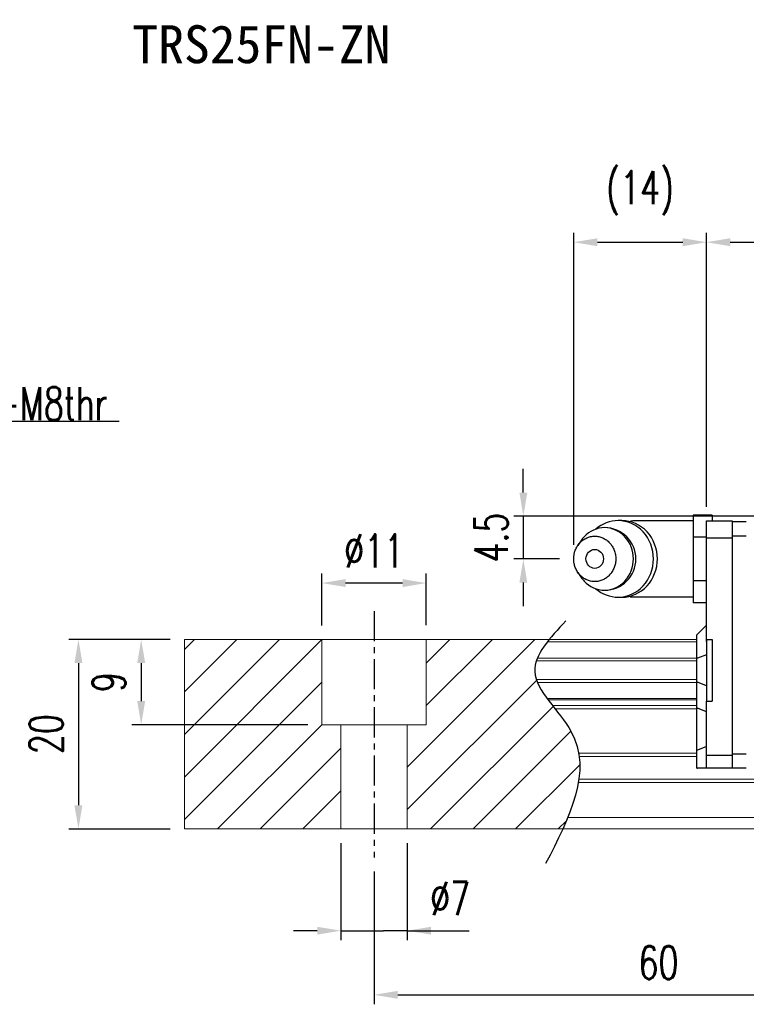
# Model space of a CAD drawing. Header units: millimetres. Extents: x 276 to 566, y 302 to 406.
# Tile 2 of 51: x 382 to 459, y 302 to 406. Entities that reach past the tile are written whole.
import ezdxf
from ezdxf.enums import TextEntityAlignment as Align

# ---------------------------------------------------------------- set-up
doc = ezdxf.new("R2010")
doc.units = ezdxf.units.MM
doc.header["$PDSIZE"] = -1
doc.linetypes.add('CENTER', pattern=[10.16, 6.35, -1.27, 1.27, -1.27])
for name, color, linetype in [('2', 7, 'Continuous'), ('CHA', 7, 'Continuous'), ('CL', 1, 'CENTER'), ('DIM', 4, 'Continuous'), ('OUT', 3, 'Continuous')]:
    doc.layers.add(name, color=color, linetype=linetype)
doc.styles.add('DIM-7', font='SIMPLEX.shx', dxfattribs={"width": 0.7, "bigfont": 'chineset.shx'})
doc.styles.add('T', font='kaiu.ttf')
doc.dimstyles.new('CNS', dxfattribs={"dimtxt": 3.5, "dimasz": 2.5, "dimexe": 1, "dimexo": 1.5, "dimgap": 0.09, "dimtad": 0, "dimdsep": 46, "dimtxsty": 'DIM-7', "dimcen": 0.09, "dimclrd": 1, "dimclre": 1, "dimclrt": 4, "dimadec": 0, "dimazin": 0, "dimtfac": 1, "dimtix": 1, "dimtmove": 2, "dimatfit": 3, "dimfxl": 1, "dimtvp": 0.971429, "dimtolj": 1, "dimarcsym": 0})

# ---------------------------------------------------------------- blocks, each defined once
blk = doc.blocks.new('*D6')
at = {"layer": 'DEFPOINTS', "color": 0, "transparency": 16777216}
for p in [(414.1, 346.72), (414.1, 340.76), (425.1, 340.77)]:
    blk.add_point(p, dxfattribs=at)
at = {"layer": 'DIM', "color": 7, "lineweight": -2, "transparency": 16777216}
for p, q in [((414.1, 342.26), (414.1, 347.72)), ((425.1, 342.27), (425.1, 347.72)), ((422.6, 346.72), (416.6, 346.72))]:
    blk.add_line(p, q, dxfattribs=at)
at = {"layer": 'DIM', "color": 7, "transparency": 16777216}
for points in [[(416.6, 347.14), (416.6, 346.3), (414.1, 346.72)], [(422.6, 347.14), (422.6, 346.3), (425.1, 346.72)]]:
    blk.add_solid(points, dxfattribs=at)
at = {"layer": 'DIM', "color": 7, "transparency": 16777216, "insert": (419.6, 350.12), "char_height": 3.5, "attachment_point": 5, "style": 'DIM-7'}
blk.add_mtext('\\A1;%%C11', dxfattribs=at)
blk = doc.blocks.new('*D7')
at = {"layer": 'DEFPOINTS', "color": 0, "transparency": 16777216}
for p in [(416.1, 320.77), (423.1, 320.77), (423.1, 310.04)]:
    blk.add_point(p, dxfattribs=at)
at = {"layer": 'DIM', "color": 7, "lineweight": -2, "transparency": 16777216}
for p, q in [((416.1, 319.27), (416.1, 309.04)), ((423.1, 319.27), (423.1, 309.04)), ((413.6, 310.04), (411.1, 310.04)), ((416.1, 310.04), (418.6, 310.04)), ((418.6, 310.04), (420.6, 310.04)), ((423.1, 310.04), (420.6, 310.04)), ((423.1, 310.04), (429.63, 310.04)), ((425.6, 310.04), (428.1, 310.04))]:
    blk.add_line(p, q, dxfattribs=at)
at = {"layer": 'DIM', "color": 7, "transparency": 16777216}
for points in [[(413.6, 310.45), (413.6, 309.62), (416.1, 310.04)], [(425.6, 310.45), (425.6, 309.62), (423.1, 310.04)]]:
    blk.add_solid(points, dxfattribs=at)
at = {"layer": 'DIM', "color": 7, "transparency": 16777216, "insert": (427.62, 313.44), "char_height": 3.5, "attachment_point": 5, "style": 'DIM-7'}
blk.add_mtext('\\A1;%%C7', dxfattribs=at)
blk = doc.blocks.new('*D8')
at = {"layer": 'DEFPOINTS', "color": 0, "transparency": 16777216}
for p in [(419.6, 317.77), (479.6, 317.77), (479.6, 303.27)]:
    blk.add_point(p, dxfattribs=at)
at = {"layer": 'DIM', "color": 7, "lineweight": -2, "transparency": 16777216}
for p, q in [((419.6, 316.27), (419.6, 302.27)), ((479.6, 316.27), (479.6, 302.27)), ((422.1, 303.27), (477.1, 303.27))]:
    blk.add_line(p, q, dxfattribs=at)
at = {"layer": 'DIM', "color": 7, "transparency": 16777216}
for points in [[(422.1, 303.69), (422.1, 302.85), (419.6, 303.27)], [(477.1, 303.69), (477.1, 302.85), (479.6, 303.27)]]:
    blk.add_solid(points, dxfattribs=at)
at = {"layer": 'DIM', "color": 7, "transparency": 16777216, "insert": (449.6, 306.67), "char_height": 3.5, "attachment_point": 5, "style": 'DIM-7'}
blk.add_mtext('\\A1;60', dxfattribs=at)
blk = doc.blocks.new('*D14')
at = {"layer": 'DEFPOINTS', "color": 0, "transparency": 16777216}
for p in [(399.6, 340.77), (388.42, 320.77), (399.6, 320.77)]:
    blk.add_point(p, dxfattribs=at)
at = {"layer": 'DIM', "color": 7, "lineweight": -2, "transparency": 16777216}
for p, q in [((398.1, 340.77), (387.42, 340.77)), ((388.42, 338.27), (388.42, 323.27)), ((398.1, 320.77), (387.42, 320.77))]:
    blk.add_line(p, q, dxfattribs=at)
at = {"layer": 'DIM', "color": 7, "transparency": 16777216}
for points in [[(388, 338.27), (388.84, 338.27), (388.42, 340.77)], [(388, 323.27), (388.84, 323.27), (388.42, 320.77)]]:
    blk.add_solid(points, dxfattribs=at)
at = {"layer": 'DIM', "color": 7, "transparency": 16777216, "insert": (385.02, 330.77), "char_height": 3.5, "attachment_point": 5, "rotation": 90, "style": 'DIM-7'}
blk.add_mtext('\\A1;20', dxfattribs=at)
blk = doc.blocks.new('*D45')
at = {"layer": 'DEFPOINTS', "color": 0, "transparency": 16777216}
for p in [(399.6, 340.77), (395.04, 331.77), (414.1, 331.77)]:
    blk.add_point(p, dxfattribs=at)
at = {"layer": 'DIM', "color": 7, "lineweight": -2, "transparency": 16777216}
for p, q in [((398.1, 340.77), (394.04, 340.77)), ((395.04, 338.27), (395.04, 334.27)), ((412.6, 331.77), (394.04, 331.77))]:
    blk.add_line(p, q, dxfattribs=at)
at = {"layer": 'DIM', "color": 7, "transparency": 16777216}
for points in [[(394.62, 338.27), (395.46, 338.27), (395.04, 340.77)], [(394.62, 334.27), (395.46, 334.27), (395.04, 331.77)]]:
    blk.add_solid(points, dxfattribs=at)
at = {"layer": 'DIM', "color": 7, "transparency": 16777216, "insert": (391.64, 336.27), "char_height": 3.5, "attachment_point": 5, "rotation": 90, "style": 'DIM-7'}
blk.add_mtext('\\A1;9', dxfattribs=at)
blk = doc.blocks.new('*D111')
at = {"layer": 'DEFPOINTS', "color": 0, "transparency": 16777216}
for p in [(469.86, 353.77), (435.34, 349.27), (440.66, 349.27)]:
    blk.add_point(p, dxfattribs=at)
at = {"layer": 'DIM', "color": 7, "lineweight": -2, "transparency": 16777216}
for p, q in [((435.34, 356.27), (435.34, 358.77)), ((468.36, 353.77), (434.34, 353.77)), ((435.34, 353.77), (435.34, 349.27)), ((439.16, 349.27), (434.34, 349.27)), ((435.34, 346.77), (435.34, 344.27))]:
    blk.add_line(p, q, dxfattribs=at)
at = {"layer": 'DIM', "color": 7, "transparency": 16777216}
for points in [[(434.93, 356.27), (435.76, 356.27), (435.34, 353.77)], [(434.93, 346.77), (435.76, 346.77), (435.34, 349.27)]]:
    blk.add_solid(points, dxfattribs=at)
at = {"layer": 'DIM', "color": 7, "transparency": 16777216, "insert": (431.94, 351.52), "char_height": 3.5, "attachment_point": 5, "rotation": 90, "style": 'DIM-7'}
blk.add_mtext('\\A1;4.5', dxfattribs=at)
blk = doc.blocks.new('*D112')
at = {"layer": 'DEFPOINTS', "color": 0, "transparency": 16777216}
for p in [(454.66, 382.69), (454.66, 353.27), (440.66, 349.27)]:
    blk.add_point(p, dxfattribs=at)
at = {"layer": 'DIM', "color": 7, "lineweight": -2, "transparency": 16777216}
for p, q in [((440.66, 350.77), (440.66, 383.69)), ((454.66, 354.77), (454.66, 383.69)), ((443.16, 382.69), (452.16, 382.69))]:
    blk.add_line(p, q, dxfattribs=at)
at = {"layer": 'DIM', "color": 7, "transparency": 16777216}
for points in [[(443.16, 383.11), (443.16, 382.27), (440.66, 382.69)], [(452.16, 383.11), (452.16, 382.27), (454.66, 382.69)]]:
    blk.add_solid(points, dxfattribs=at)
at = {"layer": 'DIM', "color": 7, "transparency": 16777216, "insert": (447.66, 387.87), "char_height": 3.5, "attachment_point": 5, "style": 'DIM-7'}
blk.add_mtext('\\A1;(14)', dxfattribs=at)
blk = doc.blocks.new('*D159')
at = {"layer": 'DEFPOINTS', "color": 0, "transparency": 16777216}
for p in [(544.06, 382.69), (454.66, 353.27), (544.06, 353.27)]:
    blk.add_point(p, dxfattribs=at)
at = {"layer": 'DIM', "color": 7, "lineweight": -2, "transparency": 16777216}
for p, q in [((454.66, 354.77), (454.66, 383.69)), ((544.06, 354.77), (544.06, 383.69)), ((457.16, 382.69), (541.56, 382.69))]:
    blk.add_line(p, q, dxfattribs=at)
at = {"layer": 'DIM', "color": 7, "transparency": 16777216}
for points in [[(457.16, 383.11), (457.16, 382.27), (454.66, 382.69)], [(541.56, 383.11), (541.56, 382.27), (544.06, 382.69)]]:
    blk.add_solid(points, dxfattribs=at)
at = {"layer": 'DIM', "color": 7, "transparency": 16777216, "insert": (499.36, 386.09), "char_height": 3.5, "attachment_point": 5, "style": 'DIM-7'}
blk.add_mtext('\\A1;89.4', dxfattribs=at)

msp = doc.modelspace()

# ---------------------------------------------------------------- linework, layer by layer
at = {"layer": '2', "color": 0, "linetype": 'Continuous'}
for p, q in [((445.746, 353.314), (445.331, 353.314)), ((453.257, 353.272), (446.874, 353.272)), ((455.257, 353.891), (453.257, 353.891)), ((453.257, 353.891), (453.257, 352.736)), ((454.657, 351.468), (454.657, 353.272)), ((454.657, 353.272), (457.357, 353.272)), ((455.257, 353.891), (455.257, 353.272)), ((457.357, 353.272), (457.357, 327.172)), ((453.257, 352.736), (453.257, 351.582)), ((458.857, 353.172), (457.357, 353.172)), ((441.454, 351.231), (441.09, 350.696)), ((454.657, 351.582), (453.257, 351.582)), ((453.257, 351.582), (453.257, 349.272)), ((454.657, 351.498), (457.357, 351.498)), ((454.657, 351.115), (454.657, 351.468)), ((458.857, 351.672), (457.357, 351.672)), ((454.657, 340.571), (454.657, 351.115)), ((453.257, 349.272), (453.257, 346.963)), ((441.09, 347.848), (441.454, 347.314)), ((454.657, 346.963), (453.257, 346.963)), ((453.257, 346.963), (453.257, 345.808)), ((445.331, 345.231), (445.746, 345.231)), ((446.874, 345.272), (453.257, 345.272)), ((453.257, 345.808), (453.257, 344.653)), ((454.657, 344.653), (453.257, 344.653)), ((454.657, 342.272), (453.707, 341.322)), ((453.657, 341.272), (453.707, 341.322)), ((453.657, 338.768), (453.657, 341.272)), ((454.657, 340.772), (454.657, 334.272)), ((454.657, 340.772), (455.257, 340.772)), ((455.257, 340.772), (455.257, 334.272)), ((453.657, 338.768), (453.707, 338.788)), ((453.657, 336.276), (453.657, 338.768)), ((454.657, 339.162), (453.707, 338.788)), ((453.657, 333.541), (453.657, 336.276)), ((453.657, 336.276), (453.707, 336.256)), ((454.657, 335.882), (453.707, 336.256)), ((453.657, 329.062), (453.657, 333.541)), ((453.657, 333.541), (453.707, 333.521)), ((454.657, 334.272), (455.257, 334.272)), ((454.657, 328.729), (454.657, 334.272)), ((454.657, 333.147), (453.707, 333.521)), ((454.657, 329.476), (453.707, 329.083)), ((453.657, 329.062), (453.707, 329.083)), ((453.657, 327.172), (453.657, 329.062)), ((454.657, 328.376), (454.657, 328.729)), ((454.657, 328.547), (457.357, 328.547)), ((454.657, 327.319), (454.657, 328.376)), ((458.857, 328.672), (457.357, 328.672)), ((454.657, 327.172), (454.657, 327.319)), ((453.657, 327.172), (453.707, 327.172)), ((454.657, 327.172), (453.707, 327.172)), ((457.357, 327.172), (454.657, 327.172)), ((458.857, 327.172), (457.357, 327.172))]:
    msp.add_line(p, q, dxfattribs=at)
for centre, radius, start, end in [((446.874, 349.272), 4, 89.99998, 93.25686), ((443.908, 349.272), 3.3, 270, 89.84908), ((446.874, 349.272), 4, 266.21721, 270.00002)]:
    msp.add_arc(centre, radius, start, end, dxfattribs=at)
msp.add_ellipse((442.874, 349.272), major_axis=(0, -1), ratio=0.9238797, dxfattribs=at)
for points, knots in [([(442.993, 346.123), (443.651, 345.554), (444.489, 345.231), (446.309, 345.231), (447.28, 345.666), (448.663, 347.163), (449.065, 348.214), (449.065, 350.33), (448.663, 351.382), (447.28, 352.878), (446.309, 353.314), (444.489, 353.314), (443.651, 352.99), (442.993, 352.421)], [0, 0, 0, 0, 0.150594, 0.150594, 0.325297, 0.325297, 0.5, 0.5, 0.674703, 0.674703, 0.849406, 0.849406, 1, 1, 1, 1]), ([(445.746, 345.231), (446.724, 345.231), (447.695, 345.666), (449.077, 347.163), (449.48, 348.214), (449.48, 350.33), (449.077, 351.382), (447.695, 352.878), (446.724, 353.314), (445.746, 353.314)], [0, 0, 0, 0, 0.25, 0.25, 0.5, 0.5, 0.75, 0.75, 1, 1, 1, 1]), ([(441.455, 347.314), (441.545, 347.181), (441.644, 347.055), (442.316, 346.328), (443.11, 345.972), (444.706, 345.972), (445.499, 346.328), (446.628, 347.55), (446.957, 348.408), (446.957, 350.136), (446.628, 350.995), (445.499, 352.217), (444.706, 352.572), (443.11, 352.572), (442.316, 352.217), (441.644, 351.489), (441.545, 351.364), (441.455, 351.231)], [0, 0, 0, 0, 0.0298911, 0.0298911, 0.1865941, 0.1865941, 0.343297, 0.343297, 0.5, 0.5, 0.656703, 0.656703, 0.8134059, 0.8134059, 0.9701089, 0.9701089, 1, 1, 1, 1]), ([(440.657, 349.272), (440.657, 349.115), (440.686, 348.801), (440.813, 348.348), (441.019, 347.93), (441.297, 347.564), (441.635, 347.264), (442.021, 347.041), (442.439, 346.903), (442.875, 346.857), (443.31, 346.903), (443.729, 347.041), (444.114, 347.264), (444.452, 347.564), (444.73, 347.93), (444.936, 348.348), (445.063, 348.801), (445.106, 349.272), (445.063, 349.743), (444.936, 350.197), (444.73, 350.614), (444.452, 350.98), (444.114, 351.281), (443.729, 351.504), (443.31, 351.641), (442.875, 351.688), (442.439, 351.641), (442.021, 351.504), (441.635, 351.281), (441.297, 350.98), (441.019, 350.614), (440.745, 350.06), (440.657, 349.586), (440.657, 349.272)], [0, 0, 0, 0, 0.0312594, 0.0625188, 0.0937782, 0.1250376, 0.156297, 0.1875564, 0.2188159, 0.2500753, 0.2813347, 0.3125941, 0.3438535, 0.3751129, 0.4063723, 0.4376317, 0.4688911, 0.5001505, 0.5314099, 0.5626693, 0.5939287, 0.6251882, 0.6564476, 0.687707, 0.7189664, 0.7502258, 0.7814852, 0.8127446, 0.844004, 0.8752634, 0.9065228, 0.9377822, 1, 1, 1, 1])]:
    msp.add_open_spline(points, degree=3, knots=knots, dxfattribs=at)
at = {"layer": 'CL', "color": 0, "ltscale": 0.5}
msp.add_line((419.604, 343.772), (419.604, 317.772), dxfattribs=at)
at = {"layer": 'DIM', "color": 0}
for p, q in [((399.604, 330.746), (409.63, 340.772)), ((399.604, 335.236), (405.14, 340.772)), ((399.604, 339.726), (400.65, 340.772)), ((399.604, 326.255), (414.104, 340.755)), ((423.104, 327.305), (436.571, 340.772)), ((425.104, 338.285), (427.59, 340.772)), ((425.104, 333.795), (432.081, 340.772)), ((399.604, 321.765), (414.104, 336.265)), ((423.104, 322.815), (436.739, 336.45)), ((425.551, 320.772), (438.485, 333.706)), ((403.1, 320.772), (414.104, 331.775)), ((430.041, 320.772), (440.363, 331.094)), ((407.59, 320.772), (416.104, 329.285)), ((434.531, 320.772), (441.3, 327.541)), ((412.081, 320.772), (416.104, 324.795)), ((439.021, 320.772), (439.887, 321.638))]:
    msp.add_line(p, q, dxfattribs=at)
msp.add_open_spline([(439.829, 342.734), (438.148, 340.943), (434.49, 337.047), (444.015, 329.363), (440.2, 321.977), (437.687, 317.113)], degree=3, knots=[0, 0, 0, 0, 6.2737393, 13.647637, 27.8750855, 27.8750855, 27.8750855, 27.8750855], dxfattribs=at)
at = {"layer": 'OUT', "color": 0, "linetype": 'Continuous', "lineweight": 15}
for p, q in [((453.657, 340.772), (399.604, 340.772)), ((399.604, 340.772), (399.604, 320.772)), ((414.104, 331.772), (414.104, 340.772)), ((425.104, 331.772), (425.104, 340.772)), ((453.657, 340.516), (437.869, 340.516)), ((453.657, 338.806), (436.824, 338.806)), ((453.657, 338.512), (436.714, 338.512)), ((453.657, 336.531), (436.71, 336.531)), ((453.657, 336.237), (436.821, 336.237)), ((453.657, 334.557), (437.831, 334.557)), ((453.657, 334.392), (437.953, 334.392)), ((453.657, 333.798), (438.412, 333.798)), ((453.657, 333.445), (438.692, 333.445)), ((425.104, 331.772), (414.104, 331.772)), ((416.104, 331.772), (416.104, 320.772)), ((423.104, 331.772), (423.104, 320.772)), ((453.657, 328.779), (441.183, 328.779)), ((453.657, 328.425), (441.237, 328.425)), ((559.604, 321.972), (440.027, 321.972)), ((559.604, 320.772), (399.604, 320.772))]:
    msp.add_line(p, q, dxfattribs=at)
at = {"layer": 'OUT', "color": 7, "linetype": 'Continuous', "lineweight": 15}
for p, q in [((559.604, 325.665), (441.149, 325.665)), ((559.604, 326.018), (441.204, 326.018))]:
    msp.add_line(p, q, dxfattribs=at)

# ---------------------------------------------------------------- texts
at = {"layer": 'CHA', "color": 7, "style": 'T'}
msp.add_text('TRS25FN-ZN', height=4, dxfattribs=at).set_placement((407.714, 403.583), align=Align.MIDDLE)
at = {"layer": 'DIM', "color": 0, "insert": (377.428, 363.898), "char_height": 3.5, "attachment_point": 7, "style": 'DIM-7'}
msp.add_mtext('4-M8thr', dxfattribs=at)

# ---------------------------------------------------------------- dimensions: what is measured, and where the dimension line sits
at = {"layer": 'DIM', "color": 0}
for base, p1, p2, text, picture, middle in [((454.657, 382.691), (440.657, 349.272), (454.657, 353.272), '(<>)', '*D112', (447.657, 387.871)), ((414.104, 346.719), (425.104, 340.772), (414.104, 340.755), '%%C<>', '*D6', (419.604, 350.119))]:
    dim = msp.add_linear_dim(base=base, p1=p1, p2=p2, text=text, dimstyle='CNS', override={"dimclrd": 7, "dimclre": 7, "dimclrt": 7}, dxfattribs=at)
    dim.commit()
    dim.dimension.update_dxf_attribs({"geometry": picture, "text_midpoint": middle})
for base, p1, p2, angle, picture, middle in [((544.057, 382.691), (454.657, 353.272), (544.057, 353.272), 180, '*D159', (499.357, 386.091)), ((435.344, 349.272), (469.857, 353.772), (440.657, 349.272), 90, '*D111', (431.944, 351.522)), ((388.421, 320.772), (399.604, 340.772), (399.604, 320.772), 90, '*D14', (385.021, 330.772)), ((395.041, 331.772), (399.604, 340.772), (414.104, 331.772), 270, '*D45', (391.641, 336.272))]:
    dim = msp.add_linear_dim(base=base, p1=p1, p2=p2, angle=angle, dimstyle='CNS', override={"dimclrd": 7, "dimclre": 7, "dimclrt": 7}, dxfattribs=at)
    dim.commit()
    dim.dimension.update_dxf_attribs({"geometry": picture, "text_midpoint": middle})
dim = msp.add_linear_dim(base=(423.104, 310.036), p1=(416.104, 320.772), p2=(423.104, 320.772), text='%%C<>', dimstyle='CNS', override={"dimclrd": 7, "dimclre": 7, "dimclrt": 7, "dimtmove": 0}, dxfattribs=at)
dim.commit()
dim.dimension.update_dxf_attribs({"geometry": '*D7', "text_midpoint": (427.619, 310.036), "dimtype": 160})
dim = msp.add_linear_dim(base=(479.604, 303.271), p1=(419.604, 317.772), p2=(479.604, 317.772), dimstyle='CNS', override={"dimclrd": 7, "dimclre": 7, "dimclrt": 7}, dxfattribs=at)
dim.commit()
dim.dimension.update_dxf_attribs({"geometry": '*D8', "text_midpoint": (449.604, 306.671)})

# ---------------------------------------------------------------- leaders
at = {"layer": 'DIM', "color": 0, "annotation_type": 0, "has_hookline": 1, "hookline_direction": 0, "text_width": 15.283}
msp.add_leader([(363.646, 353.772), (374.838, 363.808), (377.338, 363.808)], dimstyle='CNS', override={"dimgap": 0.09, "dimtad": 1, "dimclrd": 7, "dimclre": 4}, dxfattribs=at)

doc.saveas('drawing.dxf')
